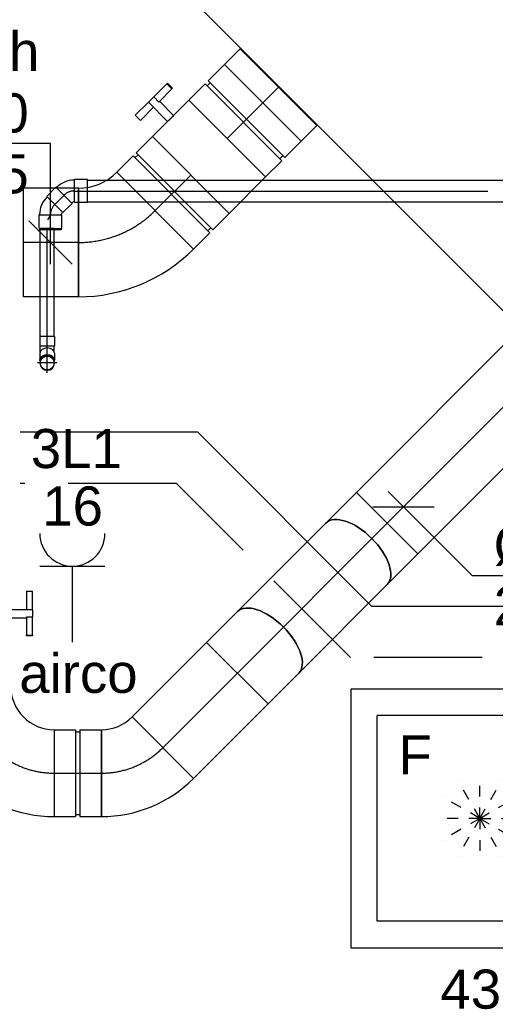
# Model space of a CAD drawing. Extents: x -238422 to 258194, y -34825 to 126331.
# Tile 163 of 239: x 9895 to 10991, y 15429 to 17695. Entities that reach past the tile are written whole.
import ezdxf
from ezdxf.enums import TextEntityAlignment as Align

# ---------------------------------------------------------------- set-up
doc = ezdxf.new("R2010")
doc.units = 0
doc.header["$LTSCALE"] = 50
for name, pattern in [('2322140', [45, 40, -5]), ('2322203', [45, 5, -2, 5, -2, 5, -2, 5, -2, 5, -2, 5, -5]), ('CENTER2', [28.575000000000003, 19.05, -3.175, 3.175, -3.175]), ('STREEPJES', [0.1, 0.05, -0.05])]:
    doc.linetypes.add(name, pattern=pattern)
doc.layers.get('0').update_dxf_attribs({"linetype": 'CONTINUOUS'})
for name, color, linetype in [('EL6222--', 3, 'CONTINUOUS'), ('lMcht aanvoer bestaand_PR', 1, 'CONTINUOUS'), ('WL524---_D', 153, 'CONTINUOUS'), ('WL524---_HARTLIJN', 8, 'CONTINUOUS'), ('WL5448--', 4, 'CONTINUOUS'), ('WL570---_RETOUR_RST', 2, 'CONTINUOUS'), ('WL570---_RETOUR_RST_HL', 1, 'CONTINUOUS'), ('WL570---_TOEVOER', 3, 'CONTINUOUS'), ('WL570---_TOEVOER_HL', 8, 'CONTINUOUS'), ('WM570---_RETOUR_RST_PR', 1, 'CONTINUOUS'), ('WM570---_TOEVOER', 1, 'CONTINUOUS'), ('WM570---_TOEVOER_PR', 1, 'CONTINUOUS')]:
    doc.layers.add(name, color=color, linetype=linetype)
doc.styles.add('BURO-018', font='ARIAL.TTF', dxfattribs={"height": 90})

# ---------------------------------------------------------------- blocks, each defined once
blk = doc.blocks.new('*U351')
at = {"color": 0, "ltscale": 10}
for p, q in [((297.5, 297.5, -2757.5), (-297.5, 297.5, -2757.5)), ((-297.5, 297.5, -2757.5), (-297.5, -297.5, -2757.5)), ((297.5, -297.5, -2757.5), (297.5, 297.5, -2757.5)), ((236.5, 236.5, -2757.5), (-236.5, 236.5, -2757.5)), ((-236.5, -236.5, -2757.5), (-236.5, 236.5, -2757.5)), ((236.5, -236.5, -2757.5), (236.5, 236.5, -2757.5)), ((236.5, -236.5, -2757.5), (-236.5, -236.5, -2757.5)), ((-297.5, -297.5, -2757.5), (297.5, -297.5, -2757.5))]:
    blk.add_line(p, q, dxfattribs=at)
at = {"color": 8, "linetype": 'STREEPJES', "ltscale": 10}
for q in [(0, 100, -2757.5), (-50, 86.60254037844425, -2757.5), (50, 86.60254037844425, -2757.5), (-86.60254037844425, 50, -2757.5), (86.60254037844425, 50, -2757.5), (-100, 0, -2757.5), (-86.60254037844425, -50, -2757.5), (-50, -86.60254037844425, -2757.5), (0, -100, -2757.5), (50, -86.60254037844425, -2757.5), (86.60254037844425, -50, -2757.5), (100, 0, -2757.5)]:
    blk.add_line((0, 0, -2757.5), q, dxfattribs=at)
at = {"layer": 'WL570---_RETOUR_RST_HL', "linetype": 'CENTER2'}
blk.add_circle((0, 0, -2757.5), 0.075, dxfattribs=at)
at = {"layer": 'WL570---_RETOUR_RST', "color": 1, "style": 'BURO-018'}
for tag in ['MC', 'Q']:
    blk.add_attdef(tag, text='', height=90, dxfattribs=at).set_placement((0, 0), align=Align.MIDDLE)
at = {"layer": 'WM570---_RETOUR_RST_PR', "color": 1, "style": 'BURO-018'}
blk.add_attdef('POSNR', text='', height=90, dxfattribs=at).set_placement((0, 0), align=Align.MIDDLE)
blk = doc.blocks.new('*U427')
at = {"color": 0, "ltscale": 10}
for p, q in [((0, 124.9999999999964, -2974.999999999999), (126.2246743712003, 124.9999999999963, -2974.999999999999)), ((0, -125.0000000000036, -2974.999999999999), (3.061616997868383e-14, 124.9999999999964, -2974.999999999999)), ((126.2246743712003, 124.9999999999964, -2974.999999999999), (126.2246743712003, -125.0000000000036, -2974.999999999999)), ((0, -125.0000000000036, -2974.999999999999), (126.2246743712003, -125.0000000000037, -2974.999999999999))]:
    blk.add_line(p, q, dxfattribs=at)
at = {"layer": 'WL570---_TOEVOER_HL', "linetype": 'CENTER2'}
blk.add_line((0, -3.637978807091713e-12, -2974.999999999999), (126.2246743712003, -3.653436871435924e-12, -2974.999999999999), dxfattribs=at)
at = {"layer": 'WM570---_TOEVOER_PR', "color": 1, "style": 'BURO-018'}
blk.add_attdef('POSNR', text='', height=90, dxfattribs=at).set_placement((0, 0), align=Align.MIDDLE)
blk = doc.blocks.new('*U428')
at = {"layer": 'WM570---_TOEVOER', "color": 0, "ltscale": 10}
for p, q in [((0, 228.175998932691), (-357.5716234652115, 228.175998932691)), ((0, -50), (0, 228.175998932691)), ((50.03263564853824, -50.00000000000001), (-50.03263564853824, 50.00000000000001))]:
    blk.add_line(p, q, dxfattribs=at)
at = {"layer": 'WM570---_TOEVOER', "color": 0, "style": 'BURO-018'}
for s, p in [('%%c250', (-357.5716234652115, 253.175998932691)), ('2975', (-329.699863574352, 113.175998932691))]:
    blk.add_text(s, height=90, dxfattribs=at).set_placement(p)
blk = doc.blocks.new('*U429')
at = {"color": 0, "ltscale": 10}
for p, q in [((-103.5999999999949, -125.0000000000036, -2974.999999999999), (-103.6000000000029, 124.9999999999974, -2974.999999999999)), ((161.6446101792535, 15.13208511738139, -2974.999999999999), (-15.13208511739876, -161.6446101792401, -2974.999999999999))]:
    blk.add_line(p, q, dxfattribs=at)
for centre, radius, start, end in [((-103.5999999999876, -250.112525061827, -2974.999999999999), 375.1125250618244, 44.99999999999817, 90.0000000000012), ((-103.5999999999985, -250.1125250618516, -2974.999999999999), 125.112525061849, 44.99999999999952, 89.99999999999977)]:
    blk.add_arc(centre, radius, start, end, dxfattribs=at)
at = {"layer": 'WL570---_TOEVOER_HL', "linetype": 'CENTER2'}
blk.add_arc((-103.5999999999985, -250.1125250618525, -2974.999999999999), 250.1125250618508, 45.00000000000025, 89.99999999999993, dxfattribs=at)
at = {"layer": 'WM570---_TOEVOER_PR', "color": 1, "style": 'BURO-018'}
blk.add_attdef('POSNR', text='', height=90, dxfattribs=at).set_placement((0, 0), align=Align.MIDDLE)
blk = doc.blocks.new('*U430')
at = {"color": 0, "ltscale": 10}
for p, q in [((-58, 124.9999999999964, -2974.999999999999), (-5.000000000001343, 124.9999999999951, -2974.999999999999)), ((-58, 124.9999999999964, -2974.999999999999), (-58.0000000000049, -125.0000000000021, -2974.999999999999)), ((-5, 124.9999999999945, -2974.999999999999), (-5.000000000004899, -125.0000000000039, -2974.999999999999)), ((-5.000000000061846, 118.7499999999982, -2974.999999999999), (4.999999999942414, 118.7500000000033, -2974.999999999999)), ((5.000000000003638, 125.0000000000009, -2974.999999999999), (58.0000000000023, 124.9999999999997, -2974.999999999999)), ((5.000000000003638, 125.0000000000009, -2974.999999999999), (4.999999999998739, -124.9999999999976, -2974.999999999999)), ((58, 124.9999999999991, -2974.999999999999), (57.9999999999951, -124.9999999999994, -2974.999999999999)), ((-58.00000000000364, -125.0000000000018, -2974.999999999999), (-5.000000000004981, -125.0000000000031, -2974.999999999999)), ((-4.999999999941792, -118.7500000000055, -2974.999999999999), (5.000000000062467, -118.7500000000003, -2974.999999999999)), ((5, -124.9999999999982, -2974.999999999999), (57.99999999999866, -124.9999999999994, -2974.999999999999))]:
    blk.add_line(p, q, dxfattribs=at)
at = {"layer": 'WL570---_TOEVOER_HL', "linetype": 'CENTER2'}
blk.add_line((-58, -3.637978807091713e-12, -2974.999999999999), (58.00000000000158, -9.399148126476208e-13, -2974.999999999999), dxfattribs=at)
at = {"layer": 'WM570---_TOEVOER_PR', "color": 1, "style": 'BURO-018'}
blk.add_attdef('POSNR', text='', height=90, dxfattribs=at).set_placement((0, 0), align=Align.MIDDLE)
blk = doc.blocks.new('*U431')
at = {"color": 2, "ltscale": 10}
for p, q in [((-59.34999999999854, 124.9999999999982, -2974.999999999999), (59.35000000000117, 125.0000000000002, -2974.999999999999)), ((-59.34999999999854, -125.0000000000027, -2974.999999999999), (-59.34999999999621, 124.9999999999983, -2974.999999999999)), ((59.34999999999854, 125, -2974.999999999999), (59.34999999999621, -125.0000000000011, -2974.999999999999)), ((-59.34999999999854, -125.0000000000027, -2974.999999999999), (-9.891666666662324, -125.0000000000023, -2974.999999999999)), ((-9.891666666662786, -125.0000000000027, -2974.999999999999), (-9.891666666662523, -170.8333333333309, -2974.999999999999)), ((9.891666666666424, -125.0000000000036, -2974.999999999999), (9.891666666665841, -187.5000000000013, -2974.999999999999)), ((9.891666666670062, -125.0000000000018, -2974.999999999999), (59.35000000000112, -125.0000000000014, -2974.999999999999)), ((-52.44027438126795, -170.8333333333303, -2974.999999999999), (-52.44027438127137, -187.4999999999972, -2974.999999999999)), ((-50.35694104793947, -170.8333333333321, -2974.999999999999), (-52.44027438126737, -170.8333333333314, -2974.999999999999)), ((-7.332615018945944, -170.833333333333, -2974.999999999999), (-50.35694104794, -170.833333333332, -2974.999999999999)), ((-50.35694104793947, -187.5000000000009, -2974.999999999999), (-50.35694104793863, -170.8333333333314, -2974.999999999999)), ((-7.332615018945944, -170.833333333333, -2974.999999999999), (-7.332615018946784, -187.5000000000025, -2974.999999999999)), ((52.44027438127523, -170.8333333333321, -2974.999999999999), (9.891666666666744, -170.8333333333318, -2974.999999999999)), ((52.44027438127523, -187.5000000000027, -2974.999999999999), (52.44027438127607, -170.8333333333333, -2974.999999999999)), ((-52.44027438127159, -187.4999999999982, -2974.999999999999), (-50.35694104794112, -187.5000000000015, -2974.999999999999)), ((-7.332615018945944, -187.5000000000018, -2974.999999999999), (-50.35694104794, -187.5000000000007, -2974.999999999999)), ((9.891666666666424, -187.5000000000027, -2974.999999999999), (-7.332615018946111, -187.5000000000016, -2974.999999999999)), ((52.44027438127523, -187.5000000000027, -2974.999999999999), (9.891666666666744, -187.5000000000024, -2974.999999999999))]:
    blk.add_line(p, q, dxfattribs=at)
blk.add_spline([(-9.8409157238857, -124.9959941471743, -2974.999999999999), (-9.689183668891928, -124.9841398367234, -2974.999999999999), (-9.438027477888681, -124.9649202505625, -2974.999999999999), (-9.09002435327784, -124.9391190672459, -2974.999999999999), (-8.648745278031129, -124.9077888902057, -2974.999999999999), (-8.118718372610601, -124.8722087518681, -2974.999999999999), (-7.505382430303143, -124.8338323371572, -2974.999999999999), (-6.815031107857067, -124.7942289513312, -2974.999999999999), (-6.054748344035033, -124.7550195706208, -2974.999999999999), (-5.232335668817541, -124.717810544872, -2974.999999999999), (-4.356232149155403, -124.6841276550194, -2974.999999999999), (-3.435427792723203, -124.6553532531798, -2974.999999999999), (-2.479371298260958, -124.6326691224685, -2974.999999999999), (-1.497873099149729, -124.6170074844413, -2974.999999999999), (-0.5010046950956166, -124.6090122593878, -2974.999999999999), (0.5010046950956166, -124.6090122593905, -2974.999999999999), (1.497873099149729, -124.6170074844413, -2974.999999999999), (2.47937129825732, -124.6326691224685, -2974.999999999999), (3.435427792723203, -124.6553532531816, -2974.999999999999), (4.356232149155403, -124.6841276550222, -2974.999999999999), (5.232335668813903, -124.7178105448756, -2974.999999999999), (6.054748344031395, -124.7550195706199, -2974.999999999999), (6.815031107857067, -124.7942289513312, -2974.999999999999), (7.505382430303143, -124.8338323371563, -2974.999999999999), (8.118718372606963, -124.8722087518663, -2974.999999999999), (8.648745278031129, -124.9077888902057, -2974.999999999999), (9.09002435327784, -124.939119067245, -2974.999999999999), (9.438027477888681, -124.9649202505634, -2974.999999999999), (9.689183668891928, -124.9841398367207, -2974.999999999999), (9.8409157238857, -124.9959941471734, -2974.999999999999), (9.891666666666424, -125.0000000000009, -2974.999999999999)], degree=3, dxfattribs=at)
at = {"layer": 'WL570---_TOEVOER', "color": 1, "style": 'BURO-018'}
blk.add_attdef('I', text='', height=90, dxfattribs=at).set_placement((0, 0), align=Align.MIDDLE)
at = {"layer": 'WM570---_TOEVOER_PR', "color": 1, "style": 'BURO-018'}
blk.add_attdef('POSNR', text='', height=90, dxfattribs=at).set_placement((0, 0), align=Align.MIDDLE)
blk = doc.blocks.new('*U432')
at = {"color": 0, "ltscale": 10}
for p, q in [((-58, 124.9999999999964, -2975), (-5.000000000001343, 124.9999999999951, -2975)), ((-58, 124.9999999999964, -2975), (-58.0000000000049, -125.0000000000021, -2975)), ((-5, 124.9999999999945, -2975), (-5.000000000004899, -125.0000000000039, -2975)), ((-5.000000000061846, 118.7499999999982, -2975), (4.999999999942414, 118.7500000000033, -2975)), ((5.000000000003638, 125.0000000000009, -2975), (58.0000000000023, 124.9999999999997, -2975)), ((5.000000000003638, 125.0000000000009, -2975), (4.999999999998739, -124.9999999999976, -2975)), ((58.00000000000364, 124.9999999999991, -2975), (57.99999999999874, -124.9999999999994, -2975)), ((-58.00000000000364, -125.0000000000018, -2975), (-5.000000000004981, -125.0000000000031, -2975)), ((-4.999999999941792, -118.7500000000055, -2975), (5.000000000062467, -118.7500000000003, -2975)), ((5, -124.9999999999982, -2975), (57.99999999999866, -124.9999999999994, -2975))]:
    blk.add_line(p, q, dxfattribs=at)
at = {"layer": 'WL570---_TOEVOER_HL', "linetype": 'CENTER2'}
blk.add_line((-58.00000000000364, -1.818989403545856e-12, -2975), (57.99999999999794, 8.790745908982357e-13, -2975), dxfattribs=at)
at = {"layer": 'WM570---_TOEVOER_PR', "color": 1, "style": 'BURO-018'}
blk.add_attdef('POSNR', text='', height=90, dxfattribs=at).set_placement((0, 0), align=Align.MIDDLE)
blk = doc.blocks.new('*U433')
at = {"color": 0, "ltscale": 10}
for p, q in [((3.637978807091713e-12, 125, -2975), (51.30000000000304, 124.9999999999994, -2975)), ((0, -125.0000000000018, -2975), (2.331468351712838e-12, 124.9999999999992, -2975)), ((51.30000000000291, 124.9999999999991, -2975), (51.30000000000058, -125.000000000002, -2975)), ((0, -125.0000000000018, -2975), (51.2999999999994, -125.0000000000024, -2975))]:
    blk.add_line(p, q, dxfattribs=at)
at = {"layer": 'WL570---_TOEVOER_HL', "linetype": 'CENTER2'}
blk.add_line((0, -1.818989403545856e-12, -2975), (51.2999999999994, -2.4084678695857e-12, -2975), dxfattribs=at)
at = {"layer": 'WM570---_TOEVOER_PR', "color": 1, "style": 'BURO-018'}
blk.add_attdef('POSNR', text='', height=90, dxfattribs=at).set_placement((0, 0), align=Align.MIDDLE)
blk = doc.blocks.new('*U437')
at = {"color": 2, "ltscale": 10}
for p, q in [((-9.699999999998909, 150.0000000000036, -2960), (-51.23601183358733, 150.0000000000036, -2960)), ((-51.23601183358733, 136.6666666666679, -2960), (-51.23601183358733, 150.0000000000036, -2960)), ((-51.23601183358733, 136.6666666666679, -2960), (-9.699999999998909, 136.6666666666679, -2960)), ((-9.699999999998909, 100, -2960), (-9.699999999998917, 150, -2960)), ((-9.699999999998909, 150, -2960), (7.442182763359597, 150, -2960)), ((7.442182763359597, 136.6666666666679, -2960), (7.442182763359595, 150, -2960)), ((49.56934516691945, 150.0000000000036, -2960), (7.442182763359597, 150.0000000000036, -2960)), ((7.442182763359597, 136.6666666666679, -2960), (49.56934516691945, 136.6666666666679, -2960)), ((9.699999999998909, 100, -2960), (9.699999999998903, 136.6666666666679, -2960)), ((49.56934516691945, 150.0000000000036, -2960), (51.23601183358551, 150, -2960)), ((49.56934516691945, 136.6666666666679, -2960), (49.56934516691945, 150.0000000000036, -2960)), ((51.23601183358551, 136.6666666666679, -2960), (49.56934516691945, 136.6666666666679, -2960)), ((51.23601183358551, 150, -2960), (51.23601183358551, 136.6666666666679, -2960)), ((-58.19999999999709, 95, -2960), (-107.6999999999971, 94.99999999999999, -2960)), ((-107.6999999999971, -95, -2960), (-107.6999999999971, 95, -2960)), ((-58.19999999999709, 100, -2960), (-9.69999999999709, 100, -2960)), ((-58.19999999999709, -100, -2960), (-58.19999999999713, 100, -2960)), ((9.699999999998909, 100, -2960), (58.20000000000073, 100, -2960)), ((58.20000000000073, 100, -2960), (58.20000000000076, -100, -2960)), ((-58.19999999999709, -95, -2960), (-107.6999999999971, -95.00000000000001, -2960)), ((-58.19999999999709, -100, -2960), (58.20000000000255, -99.99999999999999, -2960))]:
    blk.add_line(p, q, dxfattribs=at)
blk.add_spline([(9.650232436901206, 99.99518481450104, -2960), (9.50144043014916, 99.98093503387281, -2960), (9.255150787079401, 99.95783018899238, -2960), (8.913890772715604, 99.92681045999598, -2960), (8.481162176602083, 99.88913910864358, -2960), (7.961405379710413, 99.8463518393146, -2960), (7.359953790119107, 99.80019498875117, -2960), (6.682979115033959, 99.7525549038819, -2960), (5.937428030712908, 99.70538125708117, -2960), (5.130950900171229, 99.66060734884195, -2960), (4.271823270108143, 99.62007063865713, -2960), (3.368860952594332, 99.58543680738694, -2960), (2.431329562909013, 99.55813057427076, -2960), (1.468849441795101, 99.53927626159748, -2960), (0.4912969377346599, 99.52965072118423, -2960), (-0.4912969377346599, 99.52965072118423, -2960), (-1.468849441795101, 99.53927626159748, -2960), (-2.431329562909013, 99.55813057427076, -2960), (-3.368860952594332, 99.58543680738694, -2960), (-4.271823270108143, 99.62007063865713, -2960), (-5.130950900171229, 99.66060734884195, -2960), (-5.937428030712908, 99.70538125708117, -2960), (-6.682979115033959, 99.7525549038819, -2960), (-7.359953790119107, 99.80019498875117, -2960), (-7.961405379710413, 99.8463518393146, -2960), (-8.481162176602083, 99.88913910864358, -2960), (-8.913890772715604, 99.92681045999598, -2960), (-9.25515078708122, 99.95783018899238, -2960), (-9.50144043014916, 99.98093503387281, -2960), (-9.650232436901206, 99.99518481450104, -2960), (-9.699999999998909, 100, -2960)], degree=3, dxfattribs=at)
at = {"layer": 'WL570---_TOEVOER', "color": 1, "style": 'BURO-018'}
blk.add_attdef('I', text='', height=90, dxfattribs=at).set_placement((0, 0), align=Align.MIDDLE)
at = {"layer": 'WM570---_TOEVOER_PR', "color": 1, "style": 'BURO-018'}
blk.add_attdef('POSNR', text='', height=90, dxfattribs=at).set_placement((0, 0), align=Align.MIDDLE)
blk = doc.blocks.new('*U439')
at = {"color": 0, "ltscale": 10}
for p, q in [((-100, 200.0000000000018, -2960), (100, 200.0000000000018, -2960)), ((-200, -99.99999999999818, -2960), (-200, 100.0000000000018, -2960))]:
    blk.add_line(p, q, dxfattribs=at)
for centre, radius, start, end in [((-199.9999999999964, 199.9999999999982, -2960), 99.99999999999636, 269.999999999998, 2.078337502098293e-12), ((-200.0000000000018, 200.0000000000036, -2960), 300.0000000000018, 270.0000000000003, 359.9999999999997)]:
    blk.add_arc(centre, radius, start, end, dxfattribs=at)
at = {"layer": 'WL570---_TOEVOER_HL', "linetype": 'CENTER2'}
blk.add_arc((-200, 200.0000000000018, -2960), 200, 270, 0, dxfattribs=at)
at = {"layer": 'WM570---_TOEVOER_PR', "color": 1, "style": 'BURO-018'}
blk.add_attdef('POSNR', text='', height=90, dxfattribs=at).set_placement((0, 0), align=Align.MIDDLE)
blk = doc.blocks.new('*U440')
at = {"color": 0, "ltscale": 10}
for p, q in [((-54.5, 100, -2960), (-5, 100, -2960)), ((-54.5, 100, -2960), (-54.5, -100, -2960)), ((-5, 100, -2960), (-5, -100, -2960)), ((-5, 95, -2960), (5, 95, -2960)), ((5, 100, -2960), (54.5, 100, -2960)), ((5, 100, -2960), (5, -100, -2960)), ((54.5, 100, -2960), (54.5, -100, -2960)), ((-54.5, -100, -2960), (-5, -100, -2960)), ((-5, -95, -2960), (5, -95, -2960)), ((5, -100, -2960), (54.5, -100, -2960))]:
    blk.add_line(p, q, dxfattribs=at)
at = {"layer": 'WL570---_TOEVOER_HL', "linetype": 'CENTER2'}
blk.add_line((-54.5, 0, -2960), (54.5, 0, -2960), dxfattribs=at)
at = {"layer": 'WM570---_TOEVOER_PR', "color": 1, "style": 'BURO-018'}
blk.add_attdef('POSNR', text='', height=90, dxfattribs=at).set_placement((0, 0), align=Align.MIDDLE)
blk = doc.blocks.new('*U441')
at = {"color": 0, "ltscale": 10}
for p, q in [((-12.16223663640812, 129.2591196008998, -2960), (129.2591196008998, -12.16223663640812, -2960)), ((-82.79999999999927, -100, -2960), (-82.79999999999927, 100, -2960))]:
    blk.add_line(p, q, dxfattribs=at)
for centre, radius, start, end in [((-82.80000000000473, 199.8968829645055, -2960), 99.8968829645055, 270.0000000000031, 314.9999999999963), ((-82.79999999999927, 199.8968829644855, -2960), 299.8968829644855, 270, 315.0000000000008)]:
    blk.add_arc(centre, radius, start, end, dxfattribs=at)
at = {"layer": 'WL570---_TOEVOER_HL', "linetype": 'CENTER2'}
blk.add_arc((-82.79999999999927, 199.8968829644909, -2960), 199.8968829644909, 270, 315, dxfattribs=at)
at = {"layer": 'WM570---_TOEVOER_PR', "color": 1, "style": 'BURO-018'}
blk.add_attdef('POSNR', text='', height=90, dxfattribs=at).set_placement((0, 0), align=Align.MIDDLE)
blk = doc.blocks.new('*U1263')
at = {"color": 0, "ltscale": 10}
for p, q in [((7.275957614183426e-12, 100.0000000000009, -2740), (936.6060757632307, 100.0000000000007, -2740)), ((3.637978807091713e-12, -100, -2740), (6.269207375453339e-12, 100.0000000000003, -2740)), ((936.6060757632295, 99.99999999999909, -2740), (936.6060757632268, -100.0000000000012, -2740)), ((3.637978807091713e-12, -100, -2740), (936.6060757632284, -100.0000000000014, -2740))]:
    blk.add_line(p, q, dxfattribs=at)
at = {"layer": 'WL570---_TOEVOER_HL', "linetype": 'CENTER2'}
blk.add_line((3.637978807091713e-12, -9.094947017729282e-13, -2740), (936.6060757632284, -2.365272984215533e-12, -2740), dxfattribs=at)
at = {"layer": 'WM570---_TOEVOER_PR', "color": 1, "style": 'BURO-018'}
blk.add_attdef('POSNR', text='', height=90, dxfattribs=at).set_placement((0, 0), align=Align.MIDDLE)
blk = doc.blocks.new('*U1264')
at = {"layer": 'WM570---_TOEVOER', "color": 0, "ltscale": 10}
for p, q in [((-35.35533905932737, 35.35533905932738), (157.9889628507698, -157.98896285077)), ((-70.71067811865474, 1.110223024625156e-14), (70.71067811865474, -1.110223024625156e-14)), ((157.9889628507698, -157.98896285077), (515.5605863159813, -157.98896285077))]:
    blk.add_line(p, q, dxfattribs=at)
at = {"layer": 'WM570---_TOEVOER', "color": 0, "style": 'BURO-018'}
for s, p in [('%%c200', (207.9889628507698, -132.98896285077)), ('2740', (207.9889628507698, -272.98896285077))]:
    blk.add_text(s, height=90, dxfattribs=at).set_placement(p)
blk = doc.blocks.new('*U1265')
at = {"color": 0, "ltscale": 10}
for p, q in [((3.637978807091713e-12, 99.99999999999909, -2960), (242.8079051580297, 99.99999999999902, -2960)), ((3.637978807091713e-12, -99.99999999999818, -2960), (3.682387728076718e-12, 99.99999999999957, -2960)), ((242.807905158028, 99.99999999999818, -2960), (242.8079051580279, -99.99999999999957, -2960)), ((3.637978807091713e-12, -99.99999999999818, -2960), (242.8079051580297, -99.99999999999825, -2960))]:
    blk.add_line(p, q, dxfattribs=at)
at = {"layer": 'WL570---_TOEVOER_HL', "linetype": 'CENTER2'}
blk.add_line((3.637978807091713e-12, 0, -2960), (242.8079051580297, -6.739273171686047e-14, -2960), dxfattribs=at)
at = {"layer": 'WM570---_TOEVOER_PR', "color": 1, "style": 'BURO-018'}
blk.add_attdef('POSNR', text='', height=90, dxfattribs=at).set_placement((0, 0), align=Align.MIDDLE)
blk = doc.blocks.new('*U1266')
at = {"color": 0, "ltscale": 10}
for p, q in [((-53.59999999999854, 99.99999999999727, -2960), (-27.26450778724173, 99.99999999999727, -2960)), ((-53.59999999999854, -100.0000000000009, -2960), (-53.5999999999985, 99.99999999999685, -2960)), ((-27.26450778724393, 99.99999999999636, -2960), (23.61175636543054, 99.99999999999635, -2960)), ((23.61175636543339, 99.99999999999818, -2960), (46.41896164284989, 99.99999999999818, -2960)), ((-53.59999999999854, -100.0000000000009, -2960), (-27.26450778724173, -100.0000000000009, -2960)), ((-27.26450778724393, -100.0000000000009, -2960), (23.61175636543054, -100.0000000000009, -2960)), ((23.61175636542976, -100.0000000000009, -2960), (46.41896164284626, -100.0000000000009, -2960))]:
    blk.add_line(p, q, dxfattribs=at)
at = {"color": 0, "ltscale": 10, "extrusion": (0, 0, -1)}
blk.add_ellipse((46.41896164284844, -1.818989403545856e-12, -2960), major_axis=(2.220446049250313e-14, 100), ratio=0.4999999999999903, start_param=0, end_param=3.141592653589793, dxfattribs=at)
at = {"layer": 'WL570---_TOEVOER_HL', "linetype": 'CENTER2'}
blk.add_line((-53.59999999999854, -1.818989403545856e-12, -2960), (46.41896164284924, -1.841198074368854e-12, -2960), dxfattribs=at)
at = {"layer": 'WM570---_TOEVOER_PR', "color": 1, "style": 'BURO-018'}
blk.add_attdef('POSNR', text='', height=90, dxfattribs=at).set_placement((0, 0), align=Align.MIDDLE)
blk = doc.blocks.new('*U1267')
at = {"color": 0, "ltscale": 10}
for p, q in [((0, 99.99999999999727, -2933.199999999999), (288.213254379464, 99.99999999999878, -2933.199999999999)), ((3.637978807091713e-12, -100.0000000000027, -2933.199999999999), (288.2132543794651, -100.0000000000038, -2933.199999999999))]:
    blk.add_line(p, q, dxfattribs=at)
blk.add_ellipse((0, -1.818989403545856e-12, -2933.199999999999), major_axis=(-5.551115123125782e-14, 100), ratio=0.5000000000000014, start_param=3.141592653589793, end_param=6.283185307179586, dxfattribs=at)
at = {"color": 0, "ltscale": 10, "extrusion": (-7.850462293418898e-17, -7.850462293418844e-17, -1)}
blk.add_ellipse((288.2132543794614, -2.728484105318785e-12, -2933.199999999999), major_axis=(-5.551115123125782e-14, 100), ratio=0.5000000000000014, start_param=0, end_param=3.141592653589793, dxfattribs=at)
at = {"layer": 'WL570---_TOEVOER_HL', "linetype": 'CENTER2'}
blk.add_line((0, -1.818989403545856e-12, -2933.199999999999), (288.2132543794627, -1.62700080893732e-12, -2933.199999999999), dxfattribs=at)
at = {"layer": 'WM570---_TOEVOER_PR', "color": 1, "style": 'BURO-018'}
blk.add_attdef('POSNR', text='', height=90, dxfattribs=at).set_placement((0, 0), align=Align.MIDDLE)
blk = doc.blocks.new('*U1268')
at = {"color": 0, "ltscale": 10}
for p, q in [((-46.41896164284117, 99.99999999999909, -2739.999999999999), (-23.61175636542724, 99.999999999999, -2739.999999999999)), ((-23.61175636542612, 99.99999999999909, -2739.999999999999), (27.26450778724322, 99.99999999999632, -2739.999999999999)), ((27.26450778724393, 99.99999999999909, -2739.999999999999), (53.59999999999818, 99.99999999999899, -2739.999999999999)), ((53.59999999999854, 99.99999999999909, -2739.999999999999), (53.60000000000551, -100.0000000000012, -2739.999999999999)), ((-46.41896164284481, -100.0000000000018, -2739.999999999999), (-23.61175636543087, -100.0000000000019, -2739.999999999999)), ((-23.61175636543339, -100, -2739.999999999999), (27.26450778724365, -100.0000000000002, -2739.999999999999)), ((27.26450778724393, -100.0000000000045, -2739.999999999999), (53.60000000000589, -100.0000000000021, -2739.999999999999))]:
    blk.add_line(p, q, dxfattribs=at)
blk.add_ellipse((-46.41896164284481, 0, -2739.999999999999), major_axis=(3.83026943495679e-13, 99.99999999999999), ratio=0.5000000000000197, start_param=3.141592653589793, end_param=6.283185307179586, dxfattribs=at)
at = {"layer": 'WL570---_TOEVOER_HL', "linetype": 'CENTER2'}
blk.add_line((-46.41896164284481, 0, -2739.999999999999), (53.60000000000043, -3.886517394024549e-13, -2739.999999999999), dxfattribs=at)
at = {"layer": 'WM570---_TOEVOER_PR', "color": 1, "style": 'BURO-018'}
blk.add_attdef('POSNR', text='', height=90, dxfattribs=at).set_placement((0, 0), align=Align.MIDDLE)
blk = doc.blocks.new('*U1272')
at = {"color": 0, "ltscale": 10}
for p, q in [((-16.79999999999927, 22.62741699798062, -2778.991378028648), (-16.79999999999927, 7.071067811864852, -2778.991378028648)), ((-16, 5.122499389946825, -2778.991378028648), (-16, 6.505382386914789, -2778.991378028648)), ((16, 5.122499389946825, -2778.991378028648), (16, 6.505382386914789, -2778.991378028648)), ((16.79999999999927, 22.62741699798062, -2778.991378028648), (16.79999999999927, 7.071067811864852, -2778.991378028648))]:
    blk.add_line(p, q, dxfattribs=at)
blk.add_arc((0, 0, -2778.991378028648), 16.8, 90.17999999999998, 90, dxfattribs=at)
blk.add_ellipse((0, 22.62741699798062, -2778.991378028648), major_axis=(-16.8, 1.028703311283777e-15), ratio=0.7071067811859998, start_param=3.141592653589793, end_param=6.283185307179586, dxfattribs=at)
at = {"color": 0, "ltscale": 10, "extrusion": (0, 0, -1)}
blk.add_ellipse((0, 7.07106781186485, -2778.991378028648), major_axis=(-16.8, 1.028703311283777e-15), ratio=0.7071067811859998, start_param=6.034060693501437, end_param=9.673902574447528, dxfattribs=at)
at = {"layer": 'WL524---_HARTLIJN', "linetype": 'CENTER2'}
blk.add_line((0, 0, -2778.991378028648), (3.983397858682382e-16, 6.505382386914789, -2778.991378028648), dxfattribs=at)
at = {"layer": 'WL524---_D', "color": 1, "style": 'BURO-018'}
blk.add_attdef('POSNR', text='', height=90, dxfattribs=at).set_placement((0, 0), align=Align.MIDDLE)
blk = doc.blocks.new('*U1273')
at = {"color": 0, "ltscale": 10}
blk.add_circle((0, 0, -2830), 16, dxfattribs=at)
at = {"layer": 'WL524---_HARTLIJN', "linetype": 'CENTER2'}
for p, q in [((-22.39999999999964, 0, -2830), (22.39999999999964, 0, -2830)), ((0, -22.40000000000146, -2830), (0, 22.40000000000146, -2830))]:
    blk.add_line(p, q, dxfattribs=at)
blk.add_circle((0, 0, -2830), 0.075, dxfattribs=at)
at = {"layer": 'WL524---_D', "color": 1, "style": 'BURO-018'}
blk.add_attdef('POSNR', text='', height=90, dxfattribs=at).set_placement((0, 0), align=Align.MIDDLE)
blk = doc.blocks.new('111304')
at = {"color": 0, "linetype": 'Continuous'}
for p, q in [((-1.5, 4.5), (1.5, 4.5)), ((0, 1), (0, 4.5))]:
    blk.add_line(p, q, dxfattribs=at)
blk.add_arc((0, 6), 1.5, 180, 0, dxfattribs=at)
at = {"color": 0, "linetype": 'Continuous', "style": 'BURO-018'}
for tag, p in [('E_GKAST', (0, 11.5)), ('E_GROEP', (0, 8.5)), ('E_SGROEP', (4.5, 8.5))]:
    blk.add_attdef(tag, text='', height=1.8, dxfattribs=at).set_placement(p, align=Align.MIDDLE)
at = {"color": 0, "linetype": 'Continuous', "style": 'BURO-018', "flags": 1}
for tag, height, p in [('E_VERMCODE', 1.8, (13, 8.5)), ('E_MATCODE', 1.799999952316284, (0, 0))]:
    blk.add_attdef(tag, text='', height=height, dxfattribs=at).set_placement(p, align=Align.MIDDLE)
blk = doc.blocks.new('*U2263')
at = {"color": 0, "ltscale": 10}
for p, q in [((-2.741806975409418, 16, -2750.000000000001), (0.6269647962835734, 16, -2750.000000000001)), ((0.6269647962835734, 16, -2750.000000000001), (6.27589734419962, 16, -2750.000000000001)), ((6.27589734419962, 16, -2750.000000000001), (9.200000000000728, 16, -2750.000000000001)), ((10, 16.79999999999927, -2750.000000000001), (9.200000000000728, 16, -2750.000000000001)), ((32, 16.79999999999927, -2750.000000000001), (10, 16.79999999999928, -2750.000000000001)), ((10, -16.79999999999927, -2750.000000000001), (10.00000000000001, 16.79999999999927, -2750.000000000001)), ((32, -16.79999999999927, -2750.000000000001), (32.00000000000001, 16.79999999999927, -2750.000000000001)), ((-2.741806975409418, -16, -2750.000000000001), (0.6269647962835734, -16, -2750.000000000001)), ((0.6269647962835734, -16, -2750.000000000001), (6.27589734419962, -16, -2750.000000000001)), ((6.27589734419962, -16, -2750.000000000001), (9.200000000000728, -16, -2750.000000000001)), ((10, -16.79999999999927, -2750.000000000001), (9.200000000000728, -16, -2750.000000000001)), ((32, -16.79999999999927, -2750.000000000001), (10, -16.79999999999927, -2750.000000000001))]:
    blk.add_line(p, q, dxfattribs=at)
at = {"layer": 'WL524---_HARTLIJN', "linetype": 'CENTER2'}
for p, q in [((-21.92031021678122, 0, -2750.000000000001), (-6.505382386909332, -2.831676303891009e-15, -2750.000000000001)), ((-6.505382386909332, 0, -2750.000000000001), (9.200000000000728, -2.885031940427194e-15, -2750.000000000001))]:
    blk.add_line(p, q, dxfattribs=at)
at = {"layer": 'WL524---_D', "color": 1, "style": 'BURO-018'}
blk.add_attdef('POSNR', text='', height=90, dxfattribs=at).set_placement((0, 0), align=Align.MIDDLE)
blk = doc.blocks.new('*U2757')
at = {"color": 0, "ltscale": 10}
for p, q in [((30, 25, -2750), (4841.380615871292, 25, -2750)), ((30, -25, -2750), (4841.380615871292, -25, -2750))]:
    blk.add_line(p, q, dxfattribs=at)
at = {"layer": 'WL524---_HARTLIJN', "linetype": 'CENTER2'}
blk.add_line((0, 0, -2750), (4841.380615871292, 0, -2750), dxfattribs=at)
at = {"layer": 'WL524---_D', "color": 1, "style": 'BURO-018'}
blk.add_attdef('POSNR', text='', height=90, dxfattribs=at).set_placement((0, 0), align=Align.MIDDLE)
blk = doc.blocks.new('*U2759')
at = {"color": 0, "ltscale": 10}
for p, q in [((22, 15.99999999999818, -2750), (270.9899950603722, 15.99999999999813, -2750)), ((270.9899950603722, 15.99999999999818, -2750), (270.9899950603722, -9.64823227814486, -2750)), ((22, -16.00000000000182, -2750), (267.5382273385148, -16.00000000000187, -2750))]:
    blk.add_line(p, q, dxfattribs=at)
at = {"color": 8, "linetype": 'STREEPJES', "ltscale": 10}
for p in [(267.5382273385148, -16.00000000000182, -2750), (270.9899950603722, -9.64823227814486, -2750)]:
    blk.add_line(p, (270.9899950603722, -16.00000000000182, -2750), dxfattribs=at)
at = {"layer": 'WL524---_HARTLIJN', "linetype": 'CENTER2'}
blk.add_line((0, -1.818989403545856e-12, -2750), (270.9899950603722, -1.868769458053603e-12, -2750), dxfattribs=at)
at = {"layer": 'WL524---_D', "color": 1, "style": 'BURO-018'}
blk.add_attdef('POSNR', text='', height=90, dxfattribs=at).set_placement((0, 0), align=Align.MIDDLE)
blk = doc.blocks.new('*U2760')
at = {"color": 0, "ltscale": 10}
for p, q in [((12.55114536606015, 49.67425137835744, -2750), (-8.662058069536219, 28.46104794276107, -2750)), ((49.67425137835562, 12.55114536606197, -2750), (12.55114536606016, 49.67425137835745, -2750)), ((-44, 26.25, -2750), (-14, 26.25, -2750)), ((-44, 26.25, -2750), (-44.00000000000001, -26.25, -2750)), ((-14, 26.25, -2750), (-12.75, 25, -2750)), ((-14, 26.25, -2750), (-14.00000000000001, -26.25, -2750)), ((-12.75, 25, -2750), (-8.662058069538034, 26.69328098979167, -2750)), ((-8.662058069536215, 28.46104794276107, -2750), (-8.662058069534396, 26.69328098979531, -2750)), ((28.46104794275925, -8.662058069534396, -2750), (-8.662058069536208, 28.46104794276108, -2750)), ((49.67425137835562, 12.55114536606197, -2750), (28.46104794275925, -8.662058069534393, -2750)), ((28.46104794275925, -8.662058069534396, -2750), (26.69328098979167, -8.662058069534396, -2750)), ((-44, -26.25, -2750), (-14, -26.25, -2750)), ((-14, -26.25, -2750), (-12.75, -25, -2750))]:
    blk.add_line(p, q, dxfattribs=at)
blk.add_arc((-12.74999999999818, 30.78122292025, -2750), 55.78122292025, 269.9999999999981, 314.9999999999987, dxfattribs=at)
at = {"layer": 'WL524---_HARTLIJN', "linetype": 'CENTER2'}
for p, q in [((-14, 0, -2750), (-12.75, -1.530808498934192e-16, -2750)), ((9.899494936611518, 9.899494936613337, -2750), (9.015611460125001, 9.01561146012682, -2750))]:
    blk.add_line(p, q, dxfattribs=at)
blk.add_arc((-12.75, 30.78122292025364, -2750), 30.78122292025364, 270, 314.9999999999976, dxfattribs=at)
at = {"layer": 'WL524---_D', "color": 1, "style": 'BURO-018'}
blk.add_attdef('POSNR', text='', height=90, dxfattribs=at).set_placement((0, 0), align=Align.MIDDLE)
blk = doc.blocks.new('*U2761')
at = {"color": 0, "ltscale": 10}
for p, q in [((13.25825214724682, 50.38135815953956, -2750), (-8.662058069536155, 28.46104794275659, -2750)), ((49.49747468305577, 14.1421356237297, -2750), (13.25825214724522, 50.38135815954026, -2750)), ((-12.75000000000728, 24.99999999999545, -2750), (-14.0000000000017, 24.99999999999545, -2750)), ((-12.75000000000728, 24.99999999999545, -2750), (-8.662058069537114, 26.69328098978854, -2750)), ((-8.662058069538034, 28.46104794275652, -2750), (-8.662058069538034, 26.69328098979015, -2750)), ((28.46104794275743, -8.662058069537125, -2750), (-8.662058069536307, 28.46104794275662, -2750)), ((50.13262081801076, 13.00951480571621, -2750), (28.46104794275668, -8.662058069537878, -2750)), ((28.46104794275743, -8.662058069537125, -2750), (26.69328098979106, -8.662058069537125, -2750)), ((-12.75000000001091, -25.00000000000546, -2750), (-14.00000000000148, -25.00000000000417, -2750))]:
    blk.add_line(p, q, dxfattribs=at)
at = {"color": 8, "linetype": 'STREEPJES', "ltscale": 10}
blk.add_line((50.38135815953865, 13.25825214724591, -2750), (49.49747468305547, 14.1421356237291, -2750), dxfattribs=at)
at = {"color": 0, "ltscale": 10}
blk.add_arc((-12.75000000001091, 30.78122292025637, -2750), 55.78122292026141, 270, 315.0000000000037, dxfattribs=at)
at = {"layer": 'WL524---_HARTLIJN', "linetype": 'CENTER2'}
for p, q in [((9.899494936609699, 9.899494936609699, -2750), (9.015611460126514, 9.015611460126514, -2750)), ((-44.00000000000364, -3.637978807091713e-12, -2750), (-12.75000000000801, -4.928613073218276e-12, -2750))]:
    blk.add_line(p, q, dxfattribs=at)
blk.add_arc((-12.75000000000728, 30.78122292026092, -2750), 30.7812229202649, 270, 315, dxfattribs=at)
at = {"layer": 'WL524---_D', "color": 1, "style": 'BURO-018'}
blk.add_attdef('POSNR', text='', height=90, dxfattribs=at).set_placement((0, 0), align=Align.MIDDLE)
blk = doc.blocks.new('*U2762')
at = {"color": 0, "ltscale": 10}
for p, q in [((31.00000000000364, 24.99999999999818, -2750), (34.10000000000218, 24.99999999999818, -2750)), ((34.10000000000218, 24.99999999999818, -2750), (34.10000000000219, -25.00000000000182, -2750))]:
    blk.add_line(p, q, dxfattribs=at)
at = {"color": 8, "linetype": 'STREEPJES', "ltscale": 10}
blk.add_line((31.00000000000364, -25.00000000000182, -2750), (34.10000000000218, -25.00000000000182, -2750), dxfattribs=at)
at = {"layer": 'WL524---_HARTLIJN', "linetype": 'CENTER2'}
blk.add_line((3.637978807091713e-12, -1.818989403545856e-12, -2750), (11.00000000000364, -7.000000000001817, -2750), dxfattribs=at)
at = {"layer": 'WL524---_D', "color": 1, "style": 'BURO-018'}
blk.add_attdef('POSNR', text='', height=90, dxfattribs=at).set_placement((0, 0), align=Align.MIDDLE)
blk = doc.blocks.new('*U2765')
at = {"color": 0, "ltscale": 10}
for p, q in [((2.728484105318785e-12, 325, -2975), (5.000000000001, 325.0000000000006, -2975)), ((0, -325.0000000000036, -2975), (3.788636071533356e-12, 324.9999999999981, -2975)), ((5, -325, -2975), (5.000000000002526, 325.0000000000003, -2975)), ((2466.812007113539, 325, -2975), (2461.812007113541, 324.9999999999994, -2975)), ((2461.812007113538, -324.9999999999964, -2975), (2461.812007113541, 324.9999999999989, -2975)), ((2466.81200711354, -325, -2975), (2466.81200711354, 324.9999999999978, -2975)), ((5.000000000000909, 300, -2975), (2461.812007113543, 299.9999999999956, -2975)), ((5.000000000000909, -300.0000000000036, -2975), (2461.812007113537, -299.9999999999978, -2975)), ((0, -325.0000000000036, -2975), (4.999999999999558, -325.0000000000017, -2975)), ((2466.81200711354, -325, -2975), (2461.812007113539, -324.9999999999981, -2975))]:
    blk.add_line(p, q, dxfattribs=at)
at = {"layer": 'lMcht aanvoer bestaand_PR', "color": 1, "style": 'BURO-018'}
blk.add_attdef('POSNR', text='', height=90, dxfattribs=at).set_placement((0, 0), align=Align.MIDDLE)

msp = doc.modelspace()

# ---------------------------------------------------------------- linework, layer by layer
at = {"layer": 'WL5448--', "linetype": '2322140'}
for p, q in [((10305.81218611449, 16745.27556325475, 2700), (9896.824626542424, 16745.27556325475, 2700)), ((10706.56574822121, 16344.52200114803, 2700), (10305.81218611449, 16745.27556325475, 2700)), ((12360.04872943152, 16344.52200114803, 2700), (10706.56574822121, 16344.52200114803, 2700))]:
    msp.add_line(p, q, dxfattribs=at)
at = {"layer": 'WL5448--', "linetype": '2322203'}
for p, q in [((10257.05416655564, 16627.5632911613, 2700), (9896.824626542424, 16627.5632911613, 2700)), ((10657.80772866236, 16226.80972905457, 2700), (10257.05416655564, 16627.5632911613, 2700)), ((12361.17857412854, 16226.80972905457, 2700), (10657.80772866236, 16226.80972905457, 2700))]:
    msp.add_line(p, q, dxfattribs=at)

# ---------------------------------------------------------------- block references
at = {"layer": 'EL6222--'}
ref = msp.add_blockref('111304', (10016.83354792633, 16212.1340835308), dxfattribs=dict(at, xscale=50, yscale=50, zscale=50))
ref.add_attrib('E_GROEP', '16', dxfattribs={"layer": '0', "color": 1, "linetype": 'Continuous', "height": 90, "style": 'BURO-018'}).set_placement((10017.40585699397, 16575.70271478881), align=Align.MIDDLE)
at = {"layer": 'WL524---_D'}
for name, p, rotation in [('*U2760', (10007.37494970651, 17300.43809814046, 2750), 180), ('*U2761', (9966.36275639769, 17259.42590483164, 2750), 225), ('*U2762', (9966.36275639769, 17245.42590483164, 2750), 270), ('*U2759', (9958.830299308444, 16943.78767749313, 2750), 90), ('*U2263', (9958.830299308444, 16933.78767749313, 2750), 90), ('*U1273', (9958.830299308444, 16904.79629946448, 2830), 90)]:
    msp.add_blockref(name, p, dxfattribs=dict(at, rotation=rotation))
for name, p in [('*U2757', (10021.37494970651, 17300.43809814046, 2750)), ('*U1272', (9958.830299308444, 16904.79629946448, 2778.991378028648))]:
    msp.add_blockref(name, p, dxfattribs=at)
at = {"layer": 'WL570---_RETOUR_RST'}
ref = msp.add_blockref('*U351', (10955.58366985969, 15856.77940830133, 2757.5), dxfattribs=at)
ref.add_attrib('Q', '435', dxfattribs={"color": 1, "height": 90, "style": 'BURO-018'}).set_placement((10969.55544561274, 15463.88284931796), align=Align.MIDDLE)
ref.add_attrib('MC', 'F', dxfattribs={"color": 1, "height": 90, "style": 'BURO-018'}).set_placement((10806.69101785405, 16003.00078660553), align=Align.MIDDLE)
at = {"layer": 'WL570---_TOEVOER'}
for name, p, rotation in [('*U2765', (9732.881912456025, 18725.09303157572, 2975), 315.0000000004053), ('*U433', (10491.80970462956, 17539.54559255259, 2975), 224.9999999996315), ('*U432', (10414.52293344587, 17462.25882136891, 2975), 224.9999999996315), ('*U431', (10331.54395267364, 17379.27984059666, 2974.999999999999), 224.9999999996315), ('*U430', (10248.56497190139, 17296.30085982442, 2974.999999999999), 224.9999999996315), ('*U429', (10134.29651606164, 17182.03240398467, 2974.999999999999), 224.9999999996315), ('*U427', (10030.69651606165, 17182.03240398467, 2974.999999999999), 180), ('*U1263', (10742.14103176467, 16536.34120709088, 2740), 45), ('*U1268', (10704.24010829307, 16498.44028361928, 2740), 45.0000000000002), ('*U1267', (10467.61939914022, 16261.81957446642, 2933.2), 45.0000000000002), ('*U437', (9774.85575537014, 16328.05593069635, 2960), 270), ('*U1266', (10434.79623658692, 16228.99641191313, 2960), 45), ('*U1265', (10225.20419685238, 16019.40437217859, 2960), 45), ('*U439', (9774.85575537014, 15960.85593069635, 2960), 270)]:
    msp.add_blockref(name, p, dxfattribs=dict(at, rotation=rotation))
for name, p in [('*U441', (10166.65575537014, 15960.85593069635, 2960)), ('*U440', (10029.35575537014, 15960.85593069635, 2960))]:
    msp.add_blockref(name, p, dxfattribs=at)
at = {"layer": 'WM570---_TOEVOER'}
for name, p in [('*U428', (9966.291357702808, 17182.03240398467, 2974.999999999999)), ('*U1264', (10779.58857903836, 16573.78875436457, 2740))]:
    msp.add_blockref(name, p, dxfattribs=at)

# ---------------------------------------------------------------- texts
at = {"layer": 'EL6222--', "color": 1, "style": 'BURO-018'}
for s, p in [('3L1', (9921.095498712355, 16662.87486172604)), ('airco', (9894.537680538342, 16145.57305271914))]:
    msp.add_text(s, height=90, dxfattribs=at).set_placement(p)
at = {"layer": 'WM570---_TOEVOER', "style": 'BURO-018'}
msp.add_text('400 m3/h', height=90, dxfattribs=at).set_placement((9416.679803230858, 17576.75455848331))

doc.saveas('drawing.dxf')
